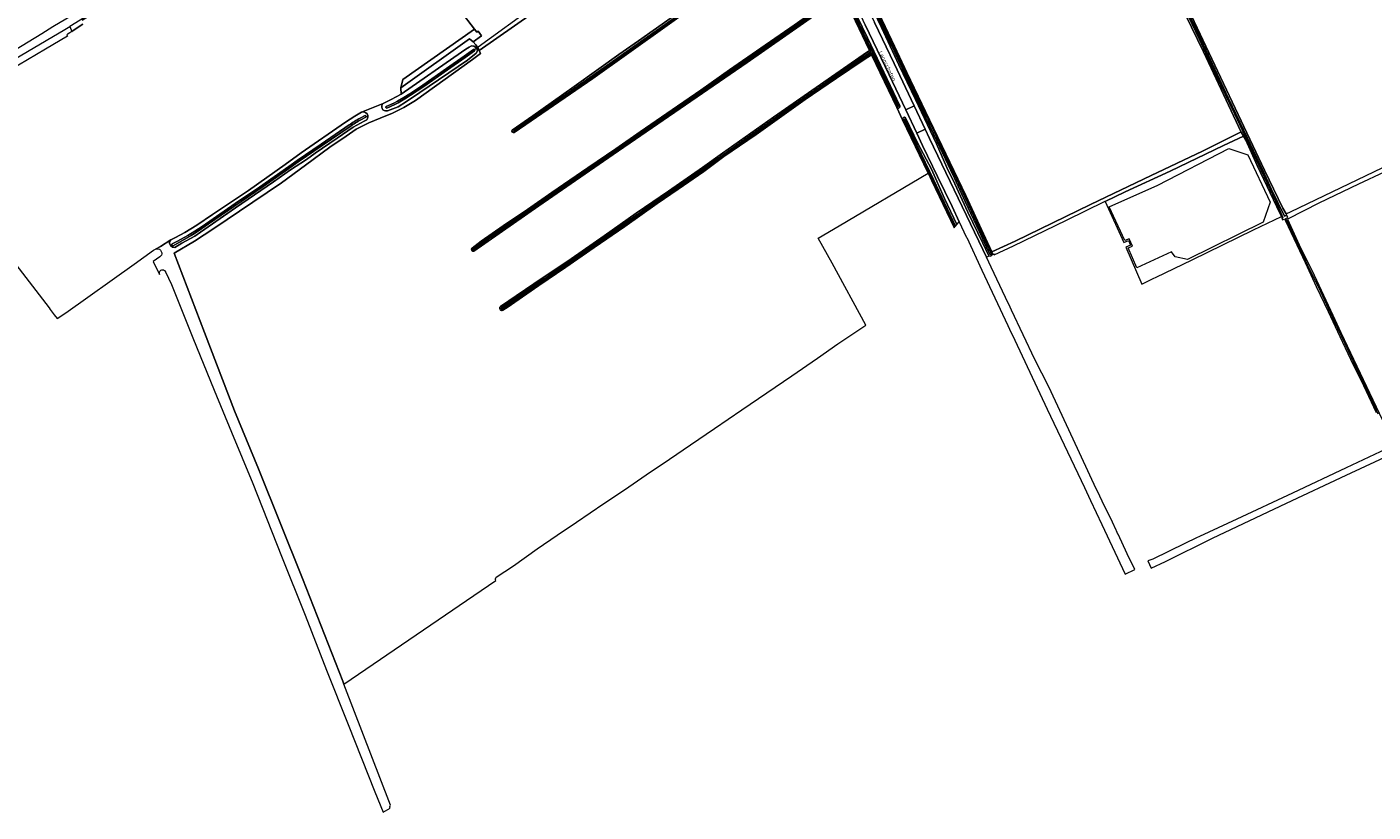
# Model space of a CAD drawing. Extents: x 199200 to 204075, y 460125 to 464703.
# Tile 2 of 174: x 200167 to 200791, y 461778 to 462142. Entities that reach past the tile are written whole.
import ezdxf
from ezdxf.enums import TextEntityAlignment as Align

# ---------------------------------------------------------------- set-up
doc = ezdxf.new("R2010")
doc.units = 0
for name, color, linetype, lineweight in [('B-WE-GR-GRAS-GV', 60, 'Continuous', 13), ('B-WE-KW-KUNSTWERK_DUIKER-G', 170, 'Continuous', 18), ('B-WE-OG-TERREIN_CULTUURSCHEIDING-GV', 7, 'Continuous', 18), ('B-WE-OG-TERREIN_ERF-GV', 7, 'Continuous', 18), ('B-WE-OG-TOPOGRAFIE-T18', 10, 'Continuous', 18), ('B-WE-OG-WATER-GV', 130, 'Continuous', 18), ('B-WE-OG-WATER_GREPPEL-GV', 160, 'Continuous', 18), ('B-WE-OG-WATER_SLOOT-GV', 120, 'Continuous', 18), ('B-WE-VH-VERHARDING_ASFALT-GV', 252, 'Continuous', 18), ('B-WE-VH-VERHARDING_HALFVERHARDING-GV', 252, 'Continuous', 18)]:
    doc.layers.add(name, color=color, linetype=linetype, lineweight=lineweight)
doc.styles.add('NLCS-ISO-M1000-T18', font='NLCS-ISO.ttf', dxfattribs={"height": 1.8})

msp = doc.modelspace()

# ---------------------------------------------------------------- linework, layer by layer
at = {"layer": 'B-WE-GR-GRAS-GV', "flags": 128}
for points in [[(200771.795, 462249.317), (200763.649, 462246.314), (200757.589, 462244.509), (200735.356, 462237.885), (200721.769, 462233.25), (200709.637, 462228.05), (200676.968, 462211.837), (200676.298, 462211.505), (200678.02, 462207.909), (200686.07, 462191.027), (200695.96, 462170.072), (200708.278, 462144.23), (200740.957, 462075.225), (200749.449, 462057.697), (200751.004, 462055.092), (200753.274, 462056.177), (200799.419, 462078.2)], [(200596.783, 462075.103), (200602.369, 462063.506), (200610.648, 462045.72), (200614.4, 462037.39), (200625.267, 462042.373), (200660.291, 462059.423), (200688.459, 462072.852), (200712.146, 462084.118), (200729.906, 462092.97), (200730.169, 462092.968), (200712.643, 462130.161), (200698.762, 462158.997), (200693.67, 462169.394), (200683.427, 462191.584), (200674.234, 462210.579), (200673.639, 462210.289), (200623.585, 462185.91), (200564.957, 462157.062), (200561.567, 462155.406), (200560.956, 462156.095)], [(200386.541, 462012.003), (200393.804, 462016.966), (200406.246, 462025.445), (200419.327, 462034.142), (200434.557, 462044.85), (200449.498, 462055.309), (200464.444, 462065.544), (200480.163, 462076.565), (200489.551, 462083.203), (200513.188, 462099.838), (200533.016, 462113.703), (200554.755, 462128.747), (200557.712, 462130.763), (200557.545, 462131.112), (200548.064, 462150.954), (200545.264, 462156.328), (200540.339, 462166.78), (200530.041, 462188.346)], [(200529.212, 462188.54), (200526.282, 462186.816), (200511.143, 462175.882), (200480.583, 462154.451), (200429.387, 462117.806), (200392.921, 462092.698)], [(200435.555, 462172.111), (200376.646, 462130.768), (200377.291, 462129.38), (200373.582, 462126.555), (200347.11, 462107.664), (200341.669, 462104.426), (200336.494, 462101.743), (200330.732, 462099.393), (200325.366, 462097.269), (200319.632, 462094.328), (200314.847, 462091.051), (200307.323, 462085.958), (200295.999, 462077.614), (200284.907, 462069.464), (200271.543, 462060.38), (200253.559, 462048.216), (200244.486, 462042.282), (200235.122, 462036.842), (200249.246, 462000), (200263.192, 461963.627), (200274.23, 461936.726), (200294.659, 461885.822), (200313.3, 461838.182), (200313.798, 461836.896), (200384.412, 461884.98)], [(200391.934, 462093.844), (200401.543, 462100.447), (200420.76, 462114.044), (200441.485, 462128.937), (200450.582, 462135.33), (200505.045, 462173.704)], [(200177.657, 462010.616), (200179.503, 462008.219), (200180.864, 462006.452), (200184.851, 462009.181), (200216.504, 462031.641), (200225.548, 462038.1), (200226.472, 462038.651), (200228.717, 462039.934), (200233.563, 462042.992), (200235.771, 462044.123), (200240.022, 462046.387), (200245.563, 462049.756), (200252.902, 462054.659), (200269.541, 462065.915), (200286.667, 462077.907), (200293.989, 462083.359), (200314.636, 462097.617), (200318.925, 462100.405), (200321.996, 462102.177), (200332.077, 462106.282), (200335.724, 462108.083), (200340.47, 462110.573), (200340.231, 462113.415), (200341.19, 462117.365), (200374.519, 462140.633), (200361.107, 462158.212)], [(200538.453, 462151.447), (200536.807, 462150.35), (200500.956, 462125.215), (200438.779, 462082.617), (200404.383, 462058.672), (200374.221, 462037.77)], [(200410.368, 462064.942), (200427.004, 462076.342), (200440.086, 462085.189), (200451.314, 462093.066), (200466.138, 462103.282), (200479.439, 462112.41), (200492.811, 462121.823), (200509.257, 462133.282), (200522.76, 462142.51), (200537.439, 462152.843)], [(200562.115, 462148.065), (200569.341, 462132.777), (200575.003, 462120.665), (200583.628, 462102.521), (200596.783, 462075.103)], [(200192.79, 462142.952), (200191.559, 462142.16), (200187.662, 462139.542), (200186.785, 462138.953), (200186.023, 462138.491), (200185.818, 462138.366), (200185.253, 462138.022), (200185.608, 462137.386), (200175.489, 462131.447), (200162.934, 462123.985), (200146.983, 462114.289), (200129.724, 462103.746), (200113.396, 462093.926), (200125.81, 462077.927), (200147.109, 462050.278), (200177.076, 462011.37), (200177.657, 462010.616)], [(200335.566, 461780.661), (200313.798, 461836.896), (200313.3, 461838.182), (200294.659, 461885.822), (200274.23, 461936.726), (200263.192, 461963.627), (200249.246, 462000), (200235.122, 462036.842), (200244.486, 462042.282), (200253.559, 462048.216), (200271.543, 462060.38), (200284.907, 462069.464), (200295.999, 462077.614), (200307.323, 462085.958), (200314.847, 462091.051), (200319.632, 462094.328), (200325.366, 462097.269), (200330.732, 462099.393), (200336.494, 462101.743), (200341.669, 462104.426), (200347.11, 462107.664), (200373.582, 462126.555), (200377.291, 462129.38), (200376.646, 462130.768), (200376.28, 462131.555), (200375.015, 462133.403), (200373.877, 462134.856), (200372.214, 462136.15), (200340.231, 462113.415), (200340.47, 462110.573), (200368.39, 462129.977), (200370.371, 462131.405), (200371.953, 462132.279), (200373.14, 462132.893), (200374.124, 462132.852), (200374.973, 462132.353), (200375.591, 462131.561), (200375.781, 462130.706), (200375.247, 462129.627), (200371.184, 462126.345), (200349.174, 462111.324), (200342.904, 462107.14), (200339.044, 462104.611), (200334.075, 462102.878), (200333.826, 462102.779)], [(200384.589, 461886.534), (200392.54, 461891.797), (200403.515, 461899.622), (200412.848, 461905.945), (200421.731, 461911.939), (200434.392, 461920.602), (200444.024, 461927.059), (200454.123, 461934.015), (200464.903, 461941.183), (200474.683, 461947.802), (200485.734, 461955.429), (200498.488, 461964.135), (200510.01, 461972.013), (200521.691, 461979.819), (200533.659, 461988.107), (200543.021, 461994.692), (200550.866, 462000), (200555.972, 462003.454), (200540.327, 462032.073), (200533.966, 462043.709), (200543.665, 462049.466), (200584.87, 462073.923), (200573.034, 462098.693), (200570.357, 462104.297), (200558.769, 462128.548), (200558.639, 462128.821), (200554.804, 462126.313), (200542.46, 462117.972), (200527.859, 462108.05), (200505.102, 462091.818), (200490.198, 462081.618), (200480.923, 462074.681)], [(200332.077, 462106.282), (200321.996, 462102.177)], [(200324.479, 462098.644), (200323.271, 462098.041), (200318.162, 462095.292), (200310.803, 462090.164), (200300.605, 462083.124), (200296.592, 462080.292), (200289.123, 462075.478), (200281.205, 462069.924), (200263.529, 462057.847), (200247.378, 462046.561), (200244.753, 462044.73), (200238.72, 462041.369), (200235.438, 462039.433), (200234.29, 462039.573), (200233.377, 462040.335), (200232.96, 462041.454), (200232.965, 462042.111), (200233.563, 462042.992), (200228.717, 462039.934), (200226.472, 462038.651), (200227.163, 462038.842), (200227.72, 462038.838), (200228.244, 462038.669), (200228.831, 462038.107), (200229.155, 462037.579), (200229.412, 462036.986), (200229.441, 462036.428), (200229.272, 462035.806), (200228.478, 462035.057)], [(200480.923, 462074.681), (200468.897, 462066.457), (200459.27, 462059.765), (200444.237, 462049.146), (200429.949, 462039.359), (200416.827, 462030.274), (200404.337, 462021.729), (200389.668, 462011.586), (200387.667, 462010.279)], [(200800.659, 462076.225), (200798.504, 462075.163), (200796.468, 462074.311), (200784.627, 462068.735), (200766.149, 462059.978), (200752, 462052.767), (200751.611, 462052.569), (200757.104, 462040.605), (200764.048, 462026.654), (200772.623, 462008.089), (200776.454, 462000), (200798.66, 461953.12), (200799.18, 461952.023)], [(200373.356, 462039.097), (200377.489, 462042.309), (200387.808, 462049.456), (200399.033, 462057.027), (200410.368, 462064.942)], [(200228.478, 462035.057), (200225.375, 462032.916), (200228.377, 462026.963)], [(200231.144, 462028.167), (200233.873, 462022.217), (200243.724, 461997.581), (200253.707, 461973.271), (200261.782, 461953.753), (200271.629, 461929.896), (200284.986, 461896.212), (200295.84, 461868.935), (200305.851, 461843.398), (200315.88, 461818.179), (200328.166, 461786.847), (200332.09, 461777.526), (200335.271, 461779.304)]]:
    msp.add_lwpolyline(points, dxfattribs=at)
for points in [[(200340.231, 462113.415), (200372.214, 462136.15), (200373.877, 462134.856), (200377.731, 462137.585), (200376.158, 462139.806), (200375.573, 462139.251), (200374.519, 462140.633), (200341.19, 462117.365)], [(200667.102, 462060.722), (200675.768, 462041.689), (200677.881, 462042.6), (200678.786, 462040.5), (200676.704, 462039.602), (200684.087, 462022.475), (200689.373, 462025.022), (200690.672, 462025.648), (200707.479, 462033.744), (200735.847, 462047.532), (200748.893, 462053.73), (200748.305, 462054.958), (200737.561, 462077.385), (200732.357, 462089.206), (200731.283, 462091.052), (200721.947, 462086.765), (200697.237, 462074.818), (200676.254, 462065.204)], [(200705.242, 462033.902), (200699.464, 462035.149), (200697.827, 462037.396), (200681.781, 462029.911), (200677.743, 462039.219), (200679.707, 462040.072), (200678.217, 462043.506), (200676.253, 462042.654), (200668.862, 462058.301), (200691.425, 462068.34), (200724.388, 462085.365), (200733.264, 462082.39), (200743.557, 462060.388), (200740.4, 462051.093)]]:
    msp.add_lwpolyline(points, close=True, dxfattribs=at)
at = {"layer": 'B-WE-GR-GRAS-GV'}
for points in [[(200333.826, 462102.779, -0.7727012), (200332.077, 462106.282)], [(200321.996, 462102.177, -0.7878625), (200324.479, 462098.644)], [(200392.921, 462092.698, -0.6635799), (200391.934, 462093.844)], [(200374.221, 462037.77, -0.8840813), (200373.356, 462039.097)], [(200228.377, 462026.963, -0.2241212), (200228.409, 462028.248)], [(200228.409, 462028.248, -0.6373316), (200231.144, 462028.167)], [(200387.667, 462010.279, -0.9339961), (200386.541, 462012.003)], [(200384.412, 461884.98, -0.4241351), (200384.589, 461886.534)], [(200335.271, 461779.304, -0.3195264), (200335.566, 461780.661)]]:
    msp.add_lwpolyline(points, format="xyb", dxfattribs=at)
at = {"layer": 'B-WE-KW-KUNSTWERK_DUIKER-G', "flags": 128}
msp.add_lwpolyline([(200374.42, 462131.29), (200404.242, 462152.857), (200434.064, 462174.424)], dxfattribs=at)
at = {"layer": 'B-WE-OG-TERREIN_CULTUURSCHEIDING-GV', "flags": 128}
for points in [[(200192.435, 462144.832), (200198.325, 462148.651), (200219.931, 462162.169), (200232.406, 462170.241), (200248.106, 462180.474), (200262.103, 462189.441), (200260.994, 462191.073), (200191.472, 462144.902), (200186.699, 462141.954), (200187.662, 462139.542), (200191.559, 462142.16), (200192.79, 462142.952)], [(200560.414, 462156.707), (200558.854, 462158.468), (200557.882, 462157.352), (200556.652, 462155.393), (200556.208, 462153.165), (200556.584, 462150.93), (200560.071, 462143.715), (200569.209, 462124.737), (200578.432, 462105.107), (200583.535, 462094.246), (200585.507, 462090.048), (200610.27, 462038.521), (200611.969, 462034.919), (200613.282, 462035.537)], [(200574.478, 462099.589), (200580.142, 462087.617), (200586.539, 462075.688), (200592.456, 462062.179), (200598.242, 462050.006), (200599.362, 462051.344), (200596.02, 462058.392), (200589.272, 462072.394), (200582.363, 462086.758), (200579.686, 462092.428), (200574.558, 462103.278), (200566.804, 462119.538), (200555.731, 462142.732), (200551.281, 462152.373), (200549.497, 462151.602), (200556.767, 462136.595), (200567.336, 462114.579), (200571.847, 462105.06)], [(200612.852, 462035.883), (200610.241, 462041.475), (200603.399, 462055.87), (200597.345, 462068.913), (200593.577, 462076.571), (200588.724, 462087.505), (200579.066, 462108.127), (200571.302, 462124.139), (200563.228, 462141.46), (200559.67, 462148.812)], [(200570.357, 462104.297), (200573.034, 462098.693)]]:
    msp.add_lwpolyline(points, dxfattribs=at)
at = {"layer": 'B-WE-OG-TERREIN_CULTUURSCHEIDING-GV'}
for points in [[(200571.847, 462105.06, -0.7587714), (200570.357, 462104.297)], [(200573.034, 462098.693, -0.760983), (200574.478, 462099.589)], [(200613.282, 462035.537, -0.1318531), (200612.852, 462035.883)]]:
    msp.add_lwpolyline(points, format="xyb", dxfattribs=at)
at = {"layer": 'B-WE-OG-TERREIN_ERF-GV', "flags": 128}
msp.add_lwpolyline([(200361.107, 462158.212), (200374.519, 462140.633), (200375.573, 462139.251), (200376.158, 462139.806), (200377.731, 462137.585), (200373.877, 462134.856), (200375.015, 462133.403), (200376.28, 462131.555), (200376.646, 462130.768), (200435.555, 462172.111)], dxfattribs=at)
at = {"layer": 'B-WE-OG-WATER-GV', "flags": 128}
for points in [[(200571.099, 462105.062), (200548.971, 462151.374), (200548.376, 462151.098), (200553.81, 462139.857), (200558.243, 462130.648)], [(200373.955, 462131.253), (200369.654, 462128.189), (200361.509, 462122.397), (200350.438, 462114.698), (200344.388, 462110.758), (200341.676, 462109.065), (200338.691, 462107.282), (200337.088, 462106.424), (200333.484, 462104.841)], [(200333.801, 462104.118), (200337.434, 462105.713), (200339.08, 462106.595), (200342.087, 462108.391), (200344.812, 462110.092), (200350.879, 462114.043), (200361.963, 462121.751), (200370.112, 462127.545), (200374.413, 462130.61)], [(200558.12, 462130.129), (200558.041, 462130.073), (200558.259, 462129.616), (200558.326, 462129.662)], [(200558.805, 462129.48), (200563.921, 462118.85), (200570.609, 462104.84)], [(200573.562, 462098.625), (200575.911, 462093.71), (200584.675, 462075.494), (200589.781, 462064.476), (200594.552, 462054.518), (200597.221, 462048.787), (200597.673, 462049.326), (200587.42, 462070.904), (200574.031, 462098.926)]]:
    msp.add_lwpolyline(points, dxfattribs=at)
at = {"layer": 'B-WE-OG-WATER-GV'}
for points in [[(200374.413, 462130.61, 0.878073), (200373.955, 462131.253)], [(200558.243, 462130.648, -0.2313782), (200558.12, 462130.129)], [(200558.326, 462129.662, -0.2428129), (200558.805, 462129.48)], [(200333.484, 462104.841, 0.7399229), (200333.801, 462104.118)], [(200570.609, 462104.84, 0.7957478), (200571.099, 462105.062)], [(200574.031, 462098.926, 0.8236616), (200573.562, 462098.625)]]:
    msp.add_lwpolyline(points, format="xyb", dxfattribs=at)
at = {"layer": 'B-WE-OG-WATER_GREPPEL-GV', "flags": 128}
for points in [[(200667.102, 462060.722), (200676.254, 462065.204), (200697.237, 462074.818), (200721.947, 462086.765), (200731.283, 462091.052), (200730.169, 462092.968), (200729.906, 462092.97), (200712.146, 462084.118), (200688.459, 462072.852), (200660.291, 462059.423), (200625.267, 462042.373), (200614.4, 462037.39), (200614.769, 462036.57)], [(200614.731, 462036.221), (200615.259, 462036.464), (200615.5, 462035.941), (200624.528, 462040.212), (200649.041, 462052.095), (200667.03, 462060.879), (200667.102, 462060.722)]]:
    msp.add_lwpolyline(points, dxfattribs=at)
at = {"layer": 'B-WE-OG-WATER_GREPPEL-GV'}
msp.add_lwpolyline([(200614.769, 462036.57, -0.0820873), (200614.731, 462036.221)], format="xyb", dxfattribs=at)
at = {"layer": 'B-WE-OG-WATER_SLOOT-GV', "flags": 128}
msp.add_lwpolyline([(200751.265, 462054.483), (200751.004, 462055.092), (200749.449, 462057.697), (200740.957, 462075.225), (200708.278, 462144.23), (200695.96, 462170.072), (200686.07, 462191.027), (200678.02, 462207.909), (200676.298, 462211.505), (200675.82, 462211.29), (200676.359, 462209.9), (200682.563, 462196.822), (200691.734, 462177.573), (200703.779, 462152.338), (200710.686, 462137.715), (200724.192, 462108.906), (200733.086, 462090.081), (200740.159, 462075.151), (200744.287, 462066.329), (200750.224, 462054.01)], close=True, dxfattribs=at)
for points in [[(200527.683, 462188.705), (200528.947, 462189.554), (200528.68, 462190.577), (200506.592, 462174.794), (200505.045, 462173.704), (200450.582, 462135.33), (200441.485, 462128.937), (200420.76, 462114.044), (200401.543, 462100.447), (200391.934, 462093.844)], [(200529.116, 462188.907), (200528.947, 462189.554), (200527.683, 462188.705), (200516.024, 462180.546), (200499.734, 462168.963), (200481.42, 462155.825), (200464.495, 462143.951), (200448.81, 462132.901), (200434.593, 462122.96), (200416.771, 462110.439), (200398.683, 462097.873), (200392.681, 462093.718)], [(200392.681, 462093.718), (200398.683, 462097.873), (200416.771, 462110.439), (200434.593, 462122.96), (200448.81, 462132.901), (200464.495, 462143.951), (200481.42, 462155.825), (200499.734, 462168.963), (200516.024, 462180.546), (200527.683, 462188.705)], [(200392.921, 462092.698), (200429.387, 462117.806), (200480.583, 462154.451), (200511.143, 462175.882), (200526.282, 462186.816), (200529.212, 462188.54), (200529.116, 462188.907), (200528.046, 462188.252), (200516.341, 462180.097), (200500.054, 462168.515), (200481.739, 462155.376), (200464.812, 462143.501), (200449.126, 462132.451), (200434.909, 462122.51), (200417.086, 462109.988), (200398.997, 462097.421), (200392.994, 462093.266)], [(200392.994, 462093.266), (200398.997, 462097.421), (200417.086, 462109.988), (200434.909, 462122.51), (200449.126, 462132.451), (200464.812, 462143.501), (200481.739, 462155.376), (200500.054, 462168.515), (200516.341, 462180.097), (200528.046, 462188.252), (200529.116, 462188.907)], [(200698.762, 462158.997), (200712.643, 462130.161), (200730.169, 462092.968), (200731.283, 462091.052), (200732.357, 462089.206), (200737.561, 462077.385), (200748.305, 462054.958), (200748.893, 462053.73), (200749.048, 462053.144), (200749.514, 462053.373), (200746.161, 462060.869), (200739.579, 462074.942), (200733.166, 462088.497), (200727.147, 462101.26), (200718.61, 462119.242), (200710.77, 462135.957), (200703.956, 462150.088)], [(200537.439, 462152.843), (200522.76, 462142.51), (200509.257, 462133.282), (200492.811, 462121.823), (200479.439, 462112.41), (200466.138, 462103.282), (200451.314, 462093.066), (200440.086, 462085.189), (200427.004, 462076.342), (200410.368, 462064.942), (200399.033, 462057.027), (200387.808, 462049.456), (200377.489, 462042.309), (200373.356, 462039.097)], [(200373.691, 462038.885), (200377.831, 462041.912), (200386.864, 462048.119), (200395.253, 462053.907), (200404.884, 462060.531), (200415.982, 462068.066), (200427.116, 462075.676), (200434.137, 462080.421), (200445.802, 462088.547), (200454.66, 462094.608), (200462.044, 462099.777), (200472.491, 462106.996), (200484.012, 462114.951), (200496.135, 462123.382), (200507.786, 462131.342), (200518.913, 462139.152), (200529.085, 462146.388), (200537.388, 462152.238)], [(200537.388, 462152.238), (200529.085, 462146.388), (200518.913, 462139.152), (200507.786, 462131.342), (200496.135, 462123.382), (200484.012, 462114.951), (200472.491, 462106.996), (200462.044, 462099.777), (200454.66, 462094.608), (200445.802, 462088.547), (200434.137, 462080.421), (200427.116, 462075.676), (200415.982, 462068.066), (200404.884, 462060.531), (200395.253, 462053.907), (200386.864, 462048.119), (200377.831, 462041.912), (200373.691, 462038.885)], [(200373.991, 462038.318), (200375.838, 462039.622), (200381.024, 462043.362), (200387.008, 462047.454), (200394.542, 462052.64), (200401.842, 462057.61), (200411.121, 462063.998), (200419.865, 462069.955), (200427.758, 462075.489), (200434.428, 462079.997), (200446.094, 462088.123), (200454.953, 462094.184), (200462.338, 462099.355), (200472.783, 462106.572), (200484.305, 462114.528), (200496.428, 462122.958), (200508.079, 462130.919), (200519.21, 462138.732), (200529.382, 462145.968), (200537.684, 462151.818)], [(200374.221, 462037.77), (200404.383, 462058.672), (200438.779, 462082.617), (200500.956, 462125.215), (200536.807, 462150.35), (200538.453, 462151.447)], [(200537.684, 462151.818), (200529.382, 462145.968), (200519.21, 462138.732), (200508.079, 462130.919), (200496.428, 462122.958), (200484.305, 462114.528), (200472.783, 462106.572), (200462.338, 462099.355), (200454.953, 462094.184), (200446.094, 462088.123), (200434.428, 462079.997), (200427.758, 462075.489)], [(200558.243, 462130.648), (200553.81, 462139.857), (200548.376, 462151.098), (200548.064, 462150.954), (200557.545, 462131.112), (200557.712, 462130.763), (200558.041, 462130.073)], [(200571.847, 462105.06), (200567.336, 462114.579), (200556.767, 462136.595), (200549.497, 462151.602), (200548.971, 462151.374), (200571.099, 462105.062)], [(200613.525, 462036.294), (200612.725, 462037.818), (200608.752, 462046.62), (200602.09, 462060.811), (200597.097, 462071.511), (200595.403, 462075.187), (200589.168, 462088.513), (200582.002, 462103.44), (200574.899, 462118.196), (200569.106, 462130.583), (200562.393, 462144.75), (200560.102, 462149.593)], [(200560.102, 462149.593), (200562.393, 462144.75), (200569.106, 462130.583), (200574.899, 462118.196), (200582.002, 462103.44), (200589.168, 462088.513), (200595.403, 462075.187), (200597.097, 462071.511), (200602.09, 462060.811), (200608.752, 462046.62), (200612.725, 462037.818), (200613.525, 462036.294)], [(200560.705, 462149.869), (200562.993, 462145.033), (200569.706, 462130.866), (200575.498, 462118.48), (200582.6, 462103.727), (200587.842, 462092.881), (200592.206, 462083.653), (200595.791, 462076.039), (200598.017, 462071.237), (200613.221, 462038.698)], [(200614.234, 462036.645), (200613.221, 462038.698), (200598.017, 462071.237), (200595.791, 462076.039), (200592.206, 462083.653), (200587.842, 462092.881), (200582.6, 462103.727), (200575.498, 462118.48), (200569.706, 462130.866), (200562.993, 462145.033), (200560.705, 462149.869)], [(200793.764, 461962.147), (200788.652, 461973.379), (200783.309, 461984.074), (200778.274, 461995.063), (200773.485, 462005.053), (200766.887, 462019.205), (200761.085, 462031.02), (200755.611, 462042.818), (200750.806, 462052.926), (200751.728, 462053.404), (200751.265, 462054.483), (200750.224, 462054.01), (200744.287, 462066.329), (200740.159, 462075.151), (200733.086, 462090.081), (200724.192, 462108.906), (200710.686, 462137.715), (200703.779, 462152.338)], [(200703.956, 462150.088), (200710.77, 462135.957), (200718.61, 462119.242), (200727.147, 462101.26), (200733.166, 462088.497), (200739.579, 462074.942), (200746.161, 462060.869), (200749.514, 462053.373), (200749.048, 462053.144), (200749.276, 462052.289), (200750.242, 462052.741), (200750.578, 462052.124), (200754.551, 462043.541), (200759.839, 462032.457), (200765.005, 462021.333), (200770.475, 462009.76), (200775.96, 461998.191), (200780.92, 461987.625), (200786.906, 461975.428), (200792.803, 461962.916)], [(200559.67, 462148.812), (200563.228, 462141.46), (200571.302, 462124.139), (200579.066, 462108.127), (200588.724, 462087.505), (200593.577, 462076.571), (200597.345, 462068.913), (200603.399, 462055.87), (200610.241, 462041.475), (200612.852, 462035.883)], [(200596.783, 462075.103), (200583.628, 462102.521), (200575.003, 462120.665), (200569.341, 462132.777), (200562.115, 462148.065)], [(200374.973, 462132.353), (200374.124, 462132.852), (200373.14, 462132.893), (200371.953, 462132.279), (200370.371, 462131.405), (200368.39, 462129.977), (200340.47, 462110.573), (200335.724, 462108.083), (200332.077, 462106.282)], [(200333.484, 462104.841), (200337.088, 462106.424), (200338.691, 462107.282), (200341.676, 462109.065), (200344.388, 462110.758), (200350.438, 462114.698), (200361.509, 462122.397), (200369.654, 462128.189), (200373.955, 462131.253)], [(200374.413, 462130.61), (200370.112, 462127.545), (200361.963, 462121.751), (200350.879, 462114.043), (200344.812, 462110.092), (200342.087, 462108.391), (200339.08, 462106.595), (200337.434, 462105.713), (200333.801, 462104.118)], [(200333.826, 462102.779), (200334.075, 462102.878), (200339.044, 462104.611), (200342.904, 462107.14), (200349.174, 462111.324), (200371.184, 462126.345), (200375.247, 462129.627), (200375.781, 462130.706), (200375.591, 462131.561), (200374.973, 462132.353)], [(200386.937, 462011.396), (200389.934, 462013.396), (200398.491, 462019.268), (200408.597, 462026.181), (200418.167, 462032.798), (200424.601, 462037.192), (200432.787, 462042.885), (200441.961, 462049.122), (200451.094, 462055.559), (200459.983, 462061.811), (200470.059, 462068.591), (200480.227, 462075.746), (200488.779, 462081.682), (200504.654, 462092.869), (200518.758, 462102.822), (200534.312, 462113.684), (200551.893, 462125.774), (200558.041, 462130.073), (200557.712, 462130.763), (200554.755, 462128.747), (200533.016, 462113.703), (200513.188, 462099.838), (200489.551, 462083.203), (200480.163, 462076.565), (200464.444, 462065.544), (200449.498, 462055.309), (200434.557, 462044.85), (200419.327, 462034.142), (200406.246, 462025.445), (200393.804, 462016.966), (200386.541, 462012.003)], [(200558.259, 462129.616), (200558.041, 462130.073), (200551.893, 462125.774), (200534.312, 462113.684), (200518.758, 462102.822), (200504.654, 462092.869), (200488.779, 462081.682), (200480.227, 462075.746), (200470.059, 462068.591), (200459.983, 462061.811), (200451.094, 462055.559), (200441.961, 462049.122), (200432.787, 462042.885), (200424.601, 462037.192), (200418.167, 462032.798), (200408.597, 462026.181), (200398.491, 462019.268), (200389.934, 462013.396), (200386.937, 462011.396)], [(200480.923, 462074.681), (200490.198, 462081.618), (200505.102, 462091.818), (200527.859, 462108.05), (200542.46, 462117.972), (200554.804, 462126.313), (200558.639, 462128.821), (200558.259, 462129.616), (200552.179, 462125.363), (200534.597, 462113.272), (200519.045, 462102.413), (200504.943, 462092.46), (200489.066, 462081.272), (200480.075, 462074.963), (200469.424, 462067.436), (200458.813, 462060.198), (200449.881, 462053.949), (200440.254, 462047.127), (200431.051, 462040.993), (200422.186, 462034.704), (200412.795, 462028.438), (200405.039, 462023.101), (200398.344, 462018.459), (200391.596, 462013.849), (200387.254, 462010.91)], [(200387.254, 462010.91), (200391.596, 462013.849), (200398.344, 462018.459), (200405.039, 462023.101), (200412.795, 462028.438), (200422.186, 462034.704), (200431.051, 462040.993), (200440.254, 462047.127), (200449.881, 462053.949), (200458.813, 462060.198), (200469.424, 462067.436), (200480.075, 462074.963), (200489.066, 462081.272), (200504.943, 462092.46), (200519.045, 462102.413), (200534.597, 462113.272), (200552.179, 462125.363), (200558.259, 462129.616)], [(200558.041, 462130.073), (200558.12, 462130.129)], [(200558.326, 462129.662), (200558.259, 462129.616), (200558.639, 462128.821), (200558.769, 462128.548), (200570.357, 462104.297)], [(200570.609, 462104.84), (200563.921, 462118.85), (200558.805, 462129.48)], [(200321.996, 462102.177), (200318.925, 462100.405), (200314.636, 462097.617), (200293.989, 462083.359), (200286.667, 462077.907), (200269.541, 462065.915), (200252.902, 462054.659), (200245.563, 462049.756), (200240.022, 462046.387), (200235.771, 462044.123), (200233.563, 462042.992), (200232.965, 462042.111), (200232.96, 462041.454), (200233.377, 462040.335), (200234.29, 462039.573), (200235.438, 462039.433), (200238.72, 462041.369), (200244.753, 462044.73), (200247.378, 462046.561), (200263.529, 462057.847), (200281.205, 462069.924), (200289.123, 462075.478), (200296.592, 462080.292), (200300.605, 462083.124), (200310.803, 462090.164), (200318.162, 462095.292), (200323.271, 462098.041), (200324.479, 462098.644)], [(200321.392, 462099.401), (200323.723, 462100.57)], [(200323.723, 462100.57), (200321.392, 462099.401)], [(200324.083, 462099.851), (200321.776, 462098.694)], [(200321.776, 462098.694), (200324.083, 462099.851)], [(200574.031, 462098.926), (200587.42, 462070.904), (200597.673, 462049.326), (200598.242, 462050.006), (200592.456, 462062.179), (200586.539, 462075.688), (200580.142, 462087.617), (200574.478, 462099.589)], [(200234.199, 462041.189), (200236.665, 462042.425), (200241.398, 462044.974), (200244.737, 462047.036), (200248.062, 462049.155), (200254.826, 462053.747), (200263.397, 462059.822), (200274.753, 462067.427), (200288.367, 462076.981), (200292.237, 462079.734), (200303.365, 462087.411), (200316.302, 462096.275)], [(200316.302, 462096.275), (200303.365, 462087.411), (200292.237, 462079.734), (200288.367, 462076.981), (200274.753, 462067.427), (200263.397, 462059.822), (200254.826, 462053.747), (200248.062, 462049.155), (200244.737, 462047.036), (200241.398, 462044.974), (200236.665, 462042.425), (200234.199, 462041.189)], [(200316.747, 462095.605), (200303.82, 462086.748), (200292.694, 462079.073), (200288.34, 462076.011), (200276.482, 462067.722), (200262.777, 462058.469), (200251.049, 462050.372), (200248.018, 462048.298), (200244.539, 462045.882), (200243.01, 462044.917), (200234.644, 462040.22)], [(200234.644, 462040.22), (200243.01, 462044.917), (200244.539, 462045.882), (200248.018, 462048.298), (200251.049, 462050.372), (200262.777, 462058.469), (200276.482, 462067.722), (200288.34, 462076.011), (200292.694, 462079.073), (200303.82, 462086.748), (200316.747, 462095.605)], [(200573.034, 462098.693), (200584.87, 462073.923), (200586.518, 462070.473), (200596.966, 462048.483), (200597.221, 462048.787), (200594.552, 462054.518), (200589.781, 462064.476), (200584.675, 462075.494), (200575.911, 462093.71), (200573.562, 462098.625)], [(200427.758, 462075.489), (200419.865, 462069.955), (200411.121, 462063.998), (200401.842, 462057.61), (200394.542, 462052.64), (200387.008, 462047.454), (200381.024, 462043.362), (200375.838, 462039.622), (200373.991, 462038.318)], [(200387.667, 462010.279), (200389.668, 462011.586), (200404.337, 462021.729), (200416.827, 462030.274), (200429.949, 462039.359), (200444.237, 462049.146), (200459.27, 462059.765), (200468.897, 462066.457), (200480.923, 462074.681)], [(200614.769, 462036.57), (200614.4, 462037.39), (200610.648, 462045.72), (200602.369, 462063.506), (200596.783, 462075.103)], [(200613.221, 462038.698), (200614.234, 462036.645)]]:
    msp.add_lwpolyline(points, dxfattribs=at)
at = {"layer": 'B-WE-OG-WATER_SLOOT-GV'}
for points in [[(200373.955, 462131.253, -0.878073), (200374.413, 462130.61)], [(200558.12, 462130.129, 0.2313782), (200558.243, 462130.648)], [(200558.805, 462129.48, 0.2428129), (200558.326, 462129.662)], [(200332.077, 462106.282, 0.7727012), (200333.826, 462102.779)], [(200316.302, 462096.275, -0.0200481), (200321.392, 462099.401)], [(200321.392, 462099.401, 0.0200481), (200316.302, 462096.275)], [(200324.479, 462098.644, 0.7878625), (200321.996, 462102.177)], [(200323.723, 462100.57, -0.7058038), (200324.083, 462099.851)], [(200324.083, 462099.851, 0.7058038), (200323.723, 462100.57)], [(200333.801, 462104.118, -0.7399229), (200333.484, 462104.841)], [(200570.357, 462104.297, 0.7587714), (200571.847, 462105.06)], [(200571.099, 462105.062, -0.7957478), (200570.609, 462104.84)], [(200574.478, 462099.589, 0.760983), (200573.034, 462098.693)], [(200321.776, 462098.694, 0.0201688), (200316.747, 462095.605)], [(200316.747, 462095.605, -0.0201688), (200321.776, 462098.694)], [(200391.934, 462093.844, 0.6635799), (200392.921, 462092.698)], [(200392.994, 462093.266, -0.7471605), (200392.681, 462093.718)], [(200392.681, 462093.718, 0.7471605), (200392.994, 462093.266)], [(200573.562, 462098.625, -0.8236616), (200574.031, 462098.926)], [(200234.644, 462040.22, -0.8179103), (200234.199, 462041.189)], [(200234.199, 462041.189, 0.8179103), (200234.644, 462040.22)], [(200373.356, 462039.097, 0.8840813), (200374.221, 462037.77)], [(200373.991, 462038.318, -0.8781282), (200373.691, 462038.885)], [(200373.691, 462038.885, 0.8781282), (200373.991, 462038.318)], [(200612.852, 462035.883, 0.1318531), (200613.282, 462035.537)], [(200613.282, 462035.537, 0.454744), (200614.731, 462036.221)], [(200614.234, 462036.645, -0.7964875), (200613.525, 462036.294)], [(200613.525, 462036.294, 0.7964875), (200614.234, 462036.645)], [(200614.731, 462036.221, 0.0820873), (200614.769, 462036.57)], [(200386.541, 462012.003, 0.9339961), (200387.667, 462010.279)], [(200387.254, 462010.91, -0.8953117), (200386.937, 462011.396)], [(200386.937, 462011.396, 0.8953117), (200387.254, 462010.91)]]:
    msp.add_lwpolyline(points, format="xyb", dxfattribs=at)
at = {"layer": 'B-WE-VH-VERHARDING_ASFALT-GV', "flags": 128}
for points in [[(200187.489, 462146.939), (200178.879, 462141.711), (200173.671, 462138.549), (200150.981, 462124.78)], [(200555.731, 462142.732), (200566.804, 462119.538), (200574.558, 462103.278), (200578.432, 462105.107), (200569.209, 462124.737), (200560.071, 462143.715)], [(200134.972, 462111.447), (200184.386, 462140.525), (200186.699, 462141.954)]]:
    msp.add_lwpolyline(points, dxfattribs=at)
for points in [[(200579.686, 462092.428), (200583.535, 462094.246), (200578.432, 462105.107), (200574.558, 462103.278)], [(200663.467, 461926.395), (200662.943, 461927.48), (200652.158, 461950.573), (200640.924, 461974.733), (200634.48, 461987.522), (200623.568, 462010.321), (200622.92, 462011.696), (200620.818, 462016.154), (200614.165, 462030.261), (200611.969, 462034.919), (200610.27, 462038.521), (200585.507, 462090.048), (200583.535, 462094.246), (200579.686, 462092.428), (200582.363, 462086.758), (200589.272, 462072.394), (200596.02, 462058.392), (200599.362, 462051.344), (200602.639, 462044.433), (200602.831, 462044.028), (200609.899, 462028.973), (200621.903, 462003.179), (200622.676, 462001.544), (200625.093, 461996.431), (200640.205, 461964.47), (200657.43, 461928.097), (200660.29, 461922.057), (200665.556, 461910.938), (200676.349, 461887.947), (200680.816, 461890.098), (200677.226, 461897.352), (200673.04, 461906.373), (200672.976, 461906.51), (200672.327, 461907.91), (200672.147, 461908.298), (200670.44, 461911.974), (200665.694, 461921.791)]]:
    msp.add_lwpolyline(points, close=True, dxfattribs=at)
at = {"layer": 'B-WE-VH-VERHARDING_HALFVERHARDING-GV', "flags": 128}
msp.add_lwpolyline([(200802.584, 461948.365), (200778.93, 461937.235), (200753.924, 461925.491), (200728.164, 461913.457), (200710.768, 461905.402), (200709.432, 461904.783), (200704.009, 461902.13), (200689.229, 461894.901), (200686.789, 461894.021), (200688.431, 461890.702), (200694.967, 461893.811), (200716.833, 461904.524), (200751.189, 461920.747), (200778.798, 461933.802), (200801.076, 461944.109)], dxfattribs=at)

# ---------------------------------------------------------------- texts
at = {"layer": 'B-WE-OG-TOPOGRAFIE-T18', "style": 'NLCS-ISO-M1000-T18'}
msp.add_text('Langschoten', height=1.8, rotation=295.8, dxfattribs=at).set_placement((200565.824, 462123.525), align=Align.MIDDLE)

doc.saveas('drawing.dxf')
